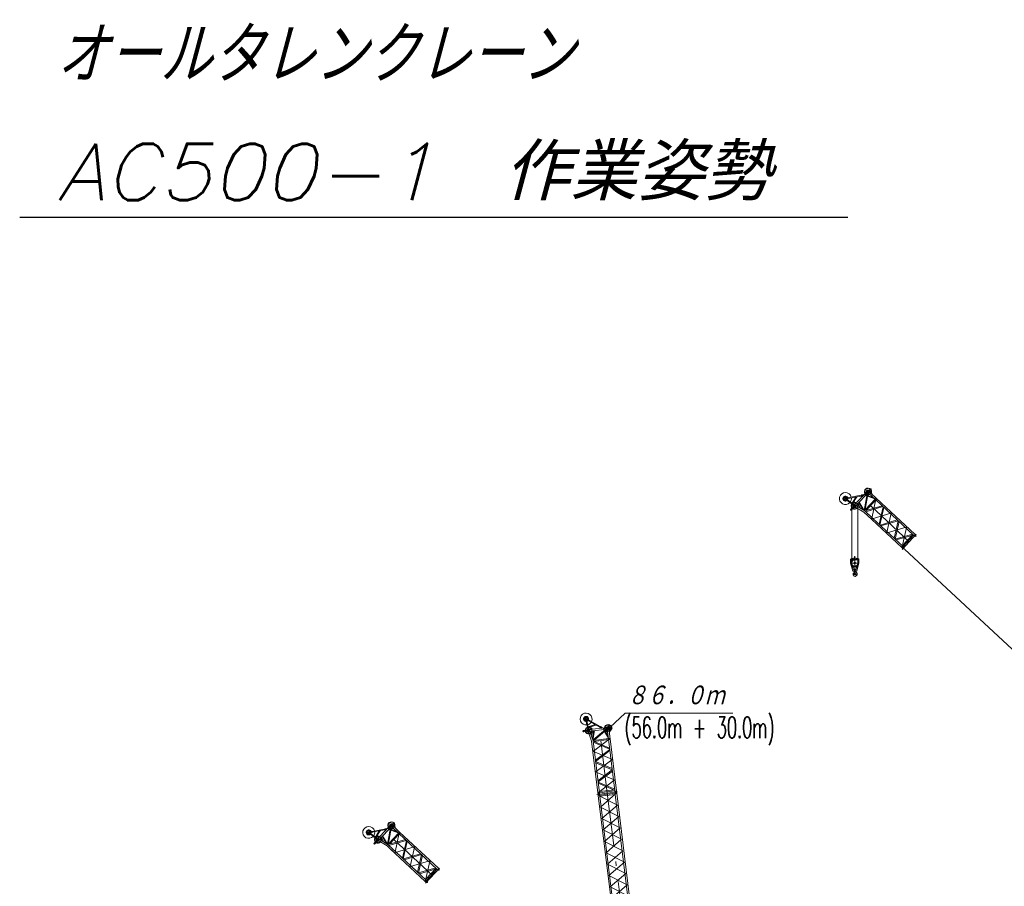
# Model space of a CAD drawing. Extents: x 34350 to 201729, y 12094 to 164960.
# Tile 31 of 70: x 34350 to 118039, y 91294 to 164960. Entities that reach past the tile are written whole.
import ezdxf
from ezdxf.enums import TextEntityAlignment as Align

# ---------------------------------------------------------------- set-up
doc = ezdxf.new("R2010")
doc.units = 0
doc.header["$LTSCALE"] = 150
doc.header["$MEASUREMENT"] = 0
doc.linetypes.add('CENTER', pattern=[50.5, 30, -9, 2.5, -9])
doc.linetypes.add('HIDDEN', pattern=[12.6, 8.4, -4.2])
doc.layers.add('11', color=251, linetype='Continuous')
doc.layers.add('2', color=134, linetype='Continuous')
doc.styles.get("Standard").update_dxf_attribs({"font": 'txt', "bigfont": 'bigfont'})

# ---------------------------------------------------------------- blocks, each defined once
blk = doc.blocks.new('*G45')
at = {"layer": '11', "color": 251, "linetype": 'CENTER', "lineweight": 9}
for p, q in [((82544, 105524), (82401, 105507)), ((82412, 105508), (82432, 105511)), ((82506, 105429), (82484, 105608)), ((82585, 105529), (82544, 105524)), ((82578, 105529), (82558, 105526)), ((82661, 104770), (82695, 104627)), ((82704, 104635), (82733, 104403)), ((84296, 99221), (83629, 104650)), ((83677, 104844), (83804, 104771)), ((83779, 104855), (83720, 104751)), ((83935, 104688), (84658, 104777)), ((82200, 104475), (82821, 104551)), ((82263, 104540), (82277, 104427)), ((83128, 102783), (84462, 103815)), ((83132, 102752), (83128, 102783)), ((84674, 102088), (83132, 102752)), ((83342, 101040), (84678, 102057)), ((84678, 102057), (84674, 102088)), ((83346, 101009), (83342, 101040)), ((84888, 100345), (83346, 101009)), ((83558, 99282), (84892, 100314)), ((84892, 100314), (84888, 100345)), ((85148, 99326), (83405, 99112)), ((83499, 99206), (83498, 99217)), ((83585, 99061), (83563, 99243)), ((83632, 99228), (83633, 99223)), ((84938, 99383), (84937, 99394)), ((85022, 99252), (85007, 99380)), ((85072, 99405), (85072, 99399))]:
    blk.add_line(p, q, dxfattribs=at)
at = {"layer": '11', "color": 251, "linetype": 'Continuous', "lineweight": 9}
for p, q in [((82544, 105450), (82704, 105359)), ((82709, 105437), (82579, 105511)), ((82468, 105439), (82468, 105434)), ((82468, 105434), (82565, 105024)), ((82697, 104771), (82538, 105446)), ((82641, 105395), (82564, 105337)), ((82566, 105018), (82629, 104755)), ((82584, 104585), (82626, 104682)), ((82623, 104667), (82622, 104667)), ((82704, 104764), (82626, 104746)), ((82626, 104746), (82629, 104755)), ((82629, 104733), (82626, 104746)), ((82626, 104682), (82632, 104683)), ((82629, 104755), (82697, 104771)), ((82632, 104682), (82629, 104733)), ((82635, 104668), (82632, 104682)), ((82640, 104656), (82640, 104656)), ((82678, 104849), (83257, 105043)), ((82692, 104791), (82678, 104849)), ((83328, 105003), (82692, 104791)), ((82697, 104771), (82704, 104764)), ((82775, 105318), (82704, 105359)), ((82704, 105359), (83666, 104810)), ((82704, 104764), (82707, 104751)), ((82707, 104751), (82727, 104705)), ((82780, 105396), (82709, 105437)), ((82727, 104705), (82730, 104691)), ((82729, 104695), (82735, 104695)), ((82735, 104695), (82735, 104691)), ((82752, 104674), (82950, 104639)), ((83824, 104741), (82759, 104610)), ((82951, 104634), (82759, 104610)), ((83700, 104871), (82780, 105396)), ((82805, 104482), (84306, 104666)), ((82950, 104639), (82951, 104634)), ((83063, 103726), (84178, 104651)), ((84294, 104640), (83089, 103640)), ((83666, 104810), (83700, 104871)), ((83671, 104802), (83666, 104810)), ((83710, 104871), (83671, 104802)), ((83682, 104795), (83671, 104802)), ((83721, 104762), (83682, 104795)), ((83687, 104827), (83687, 104827)), ((83689, 104827), (83689, 104827)), ((83692, 104827), (83692, 104827)), ((83700, 104871), (83710, 104871)), ((83712, 104770), (83709, 104767)), ((83709, 104767), (83713, 104728)), ((83710, 104871), (83722, 104865)), ((83713, 104728), (83824, 104741)), ((83733, 104755), (83721, 104762)), ((83722, 104865), (83769, 104848)), ((83769, 104848), (83782, 104841)), ((83923, 104767), (83798, 104827)), ((83824, 104741), (83815, 104811)), ((83815, 104811), (83821, 104811)), ((83821, 104811), (83830, 104742)), ((83827, 104718), (83824, 104741)), ((83833, 104719), (83827, 104718)), ((84290, 104798), (83830, 104742)), ((83830, 104742), (83925, 104753)), ((83830, 104742), (83833, 104719)), ((83925, 104753), (83923, 104767)), ((83974, 104626), (84029, 104527)), ((84039, 104634), (84077, 104566)), ((84097, 104780), (84297, 104863)), ((84098, 104775), (84097, 104780)), ((84290, 104798), (84098, 104775)), ((84178, 104651), (84291, 104664)), ((84297, 104612), (84273, 104622)), ((84291, 104664), (84294, 104640)), ((84397, 103802), (84291, 104664)), ((84313, 104484), (84297, 104612)), ((84435, 104587), (84421, 104696)), ((84421, 104696), (84444, 104512)), ((84440, 104830), (84441, 104830)), ((84484, 104732), (84448, 104489)), ((84462, 104801), (84462, 104801)), ((84709, 104735), (84465, 104366)), ((84482, 104501), (84659, 104768)), ((84659, 104768), (84709, 104735)), ((82269, 104534), (82259, 104532)), ((82272, 104433), (82281, 104434)), ((82578, 104561), (82308, 104528)), ((82317, 104449), (82588, 104482)), ((82719, 104307), (82611, 104446)), ((82958, 103624), (82670, 104468)), ((82724, 104308), (82719, 104307)), ((82796, 104511), (83086, 103660)), ((82818, 104484), (82810, 104470)), ((82810, 104470), (82818, 104484)), ((83048, 104512), (82818, 104484)), ((82818, 104484), (82964, 104502)), ((82864, 104328), (82859, 104326)), ((82965, 104495), (82864, 104328)), ((82934, 104104), (82940, 104106)), ((82940, 104106), (83049, 104506)), ((82964, 104502), (82965, 104495)), ((83135, 104523), (83025, 103839)), ((83049, 104506), (83048, 104512)), ((83198, 104530), (83068, 103730)), ((83162, 103701), (84391, 103851)), ((84070, 104454), (84386, 103889)), ((84118, 104493), (84367, 104048)), ((84174, 104540), (84177, 104536)), ((84177, 104536), (84308, 104484)), ((84308, 104484), (84313, 104484)), ((84391, 103851), (84402, 103763)), ((84397, 103802), (84529, 103819)), ((84529, 103819), (84397, 103802)), ((84937, 99407), (84397, 103802)), ((84447, 104483), (84529, 103819)), ((84482, 104501), (84451, 104453)), ((84465, 104366), (84462, 104362)), ((84529, 103819), (85069, 99424)), ((83070, 102708), (82958, 103624)), ((83016, 103152), (83061, 102783)), ((83089, 103647), (83202, 102724)), ((83202, 102724), (83089, 103647)), ((84503, 102939), (83100, 103556)), ((84402, 103763), (83189, 103614)), ((83189, 103614), (84490, 103042)), ((84490, 103042), (84503, 102939)), ((83497, 99231), (83070, 102708)), ((83202, 102724), (83629, 99247)), ((84504, 102933), (83290, 102009)), ((83298, 101903), (84516, 102831)), ((84516, 102831), (84504, 102933)), ((83290, 102009), (83298, 101903)), ((83316, 101799), (83303, 101907)), ((83303, 101901), (84704, 101298)), ((84717, 101196), (83316, 101799)), ((84704, 101298), (84717, 101196)), ((83504, 100266), (84718, 101190)), ((84730, 101088), (83517, 100164)), ((84718, 101190), (84730, 101088)), ((83517, 100158), (84923, 99539)), ((83530, 100055), (84820, 99488)), ((83631, 99241), (83497, 99224)), ((83497, 99231), (83497, 99224)), ((83497, 99224), (83509, 99124)), ((84925, 99501), (83618, 99340)), ((83629, 99247), (83631, 99241)), ((83631, 99239), (84936, 99400)), ((83631, 99241), (83643, 99141)), ((84936, 99401), (84948, 99301)), ((85070, 99417), (85082, 99318))]:
    blk.add_line(p, q, dxfattribs=at)
at = {"layer": '11', "color": 251, "linetype": 'HIDDEN', "lineweight": 9}
for p, q in [((83722, 104865), (83682, 104795)), ((84336, 104846), (84368, 104579)), ((82269, 104534), (82259, 104532)), ((82272, 104433), (82281, 104434))]:
    blk.add_line(p, q, dxfattribs=at)
at = {"layer": '11', "color": 251, "linetype": 'Continuous', "lineweight": 9}
blk.add_lwpolyline([(82635, 105480), (82635, 105479)], dxfattribs=at)
for centre, radius in [((82495, 105518), 84.1), ((82716, 104538), 84), ((82716, 104538), 80), ((82680, 104688), 30), ((82680, 104689), 22.5), ((82680, 104689), 22.5), ((83750, 104803), 17.1), ((84349, 104739), 84.3), ((84349, 104739), 76), ((82270, 104483), 45), ((82270, 104483), 26), ((83576, 99133), 25), ((85015, 99309), 25), ((85015, 99309), 25)]:
    blk.add_circle(centre, radius, dxfattribs=at)
at = {"layer": '11', "color": 251, "linetype": 'CENTER', "lineweight": 9}
blk.add_circle((82716, 104538), 264, dxfattribs=at)
at = {"layer": '11', "color": 251, "linetype": 'HIDDEN', "lineweight": 9}
for centre, radius in [((83750, 104803), 22.5), ((84349, 104739), 264), ((84462, 103815), 44.5)]:
    blk.add_circle(centre, radius, dxfattribs=at)
at = {"layer": '11', "color": 251, "linetype": 'Continuous', "lineweight": 9}
for centre, radius, start, end in [((82495, 105518), 508, -25.75951, -81.80823), ((82495, 105518), 218, 93.34949, -119.74615), ((82495, 105518), 167, 126.44423, -92.3653), ((82495, 105518), 158, 126.44276, -93.23193), ((82495, 105518), 167, -17.59756, 126.44452), ((82495, 105518), 158, -16.93365, 126.44437), ((82495, 105518), 218, -20.46249, 93.34952), ((82495, 105518), 218, -119.74564, -88.64334), ((82716, 104538), 301, 109.97055, -172.99966), ((82495, 105518), 508, -95.0368, -81.81), ((82495, 105518), 218, -70.12691, -38.95909), ((82682, 104680), 49, -166.73584, 13.26199), ((82495, 105518), 508, -73.90647, -33.66192), ((82755, 104693), 20, -173, -99.80737), ((82716, 104538), 302, 19.73973, 74.06713), ((83757, 104798), 49, -119.71097, 60.28796), ((84349, 104739), 302, 88.57307, 174.25757), ((84349, 104739), 301, -160.25964, -148.19077), ((84349, 104739), 135, -4.22948, 112.54471), ((84349, 104739), 302, 2.16906, 88.57169), ((82265, 104483), 50, 97, -83), ((82275, 104484), 50, 67.05791, 96.99924), ((82275, 104484), 50, -83, -53.11679), ((82305, 104553), 25, -112.89746, -83.00076), ((82320, 104424), 24.9, 97, 126.92148), ((82716, 104538), 301, -165.3808, -84.02635), ((82716, 104538), 140, 160.28342, -138.70477), ((82716, 104538), 302, -58.41542, -5.74303), ((84349, 104739), 301, -132.46246, -95.7161), ((83023, 103639), 66.3, 7, 18.87793), ((83023, 103639), 66.4, 7, 18.85548), ((83577, 99128), 67.5, -173, -83), ((83577, 99128), 67.5, -83, 7), ((85016, 99304), 67.5, -177.23654, -83), ((85016, 99304), 67.5, -83, 11.24826)]:
    blk.add_arc(centre, radius, start, end, dxfattribs=at)
at = {"layer": '11', "color": 251, "linetype": 'HIDDEN', "lineweight": 9}
for centre, radius, start, end in [((82305, 104553), 25, -112.89572, -83.00076), ((82320, 104424), 24.9, 97, 126.91798)]:
    blk.add_arc(centre, radius, start, end, dxfattribs=at)
blk = doc.blocks.new('*G48')
at = {"layer": '11', "color": 251, "linetype": 'CENTER', "lineweight": 9}
for p, q in [((85148, 99326), (83405, 99112)), ((83519, 99043), (83521, 99032)), ((83585, 99061), (83563, 99243)), ((85151, 98201), (83593, 98994)), ((83654, 99053), (83653, 99059)), ((83712, 98024), (85032, 99170)), ((84296, 99221), (85758, 87310)), ((85082, 99318), (84948, 99301)), ((85081, 99317), (84949, 99301)), ((85015, 99309), (85007, 99380)), ((85029, 99199), (85015, 99309)), ((85271, 97232), (83712, 98024)), ((83831, 97055), (85151, 98201)), ((83950, 96086), (85271, 97232)), ((85390, 96262), (83831, 97055)), ((84069, 95116), (85390, 96262)), ((85509, 95293), (83950, 96086)), ((85628, 94323), (84069, 95116)), ((84188, 94147), (85509, 95293)), ((85747, 93354), (84188, 94147)), ((84307, 93177), (85628, 94323)), ((85866, 92385), (84307, 93177)), ((84426, 92208), (85747, 93354)), ((85985, 91415), (84426, 92208)), ((84545, 91239), (85866, 92385)), ((86104, 90446), (84545, 91239)), ((84665, 90269), (85985, 91415)), ((84784, 89300), (86104, 90446)), ((86223, 89477), (84665, 90269)), ((86342, 88507), (84784, 89300)), ((84903, 88330), (86223, 89477)), ((86461, 87538), (84903, 88330)), ((85022, 87361), (86342, 88507)), ((85105, 87230), (84973, 87214)), ((86461, 87538), (85022, 87361)), ((85044, 87181), (85032, 87278)), ((86544, 87407), (86412, 87391)), ((86471, 87458), (86485, 87340)), ((86534, 87495), (86535, 87489))]:
    blk.add_line(p, q, dxfattribs=at)
at = {"layer": '11', "color": 251, "linetype": 'Continuous', "lineweight": 9}
for p, q in [((83509, 99124), (83509, 99129)), ((83522, 99022), (83509, 99124)), ((83509, 99124), (83510, 99119)), ((83654, 99041), (83521, 99025)), ((83524, 99014), (83521, 99025)), ((84959, 87324), (83524, 99014)), ((83643, 99146), (83643, 99141)), ((83643, 99141), (83644, 99136)), ((83643, 99141), (83654, 99052)), ((83653, 99052), (84960, 99213)), ((83656, 99031), (83653, 99052)), ((83665, 98951), (83653, 99052)), ((84973, 99112), (83665, 98951)), ((85081, 87420), (83665, 98957)), ((84948, 99301), (84948, 99306)), ((84961, 99198), (84948, 99301)), ((84948, 99301), (84949, 99296)), ((84959, 99213), (84958, 99219)), ((84960, 99213), (84973, 99112)), ((84963, 99191), (84960, 99213)), ((85095, 99218), (84961, 99201)), ((84973, 99112), (86389, 87580)), ((85082, 99323), (85082, 99318)), ((85082, 99318), (85095, 99218)), ((85082, 99318), (85083, 99313)), ((85095, 99218), (85086, 99217)), ((85093, 99230), (85092, 99236)), ((85095, 99207), (85095, 99218)), ((86530, 87517), (85095, 99207)), ((84959, 87324), (85091, 87340)), ((85092, 87330), (84959, 87314)), ((84959, 87314), (84959, 87324)), ((84959, 87317), (84972, 87214)), ((84961, 87301), (84962, 87296)), ((86389, 87580), (85081, 87420)), ((85081, 87420), (85094, 87319)), ((85091, 87340), (85094, 87319)), ((85094, 87319), (86401, 87479)), ((85106, 87230), (85095, 87319)), ((85095, 87318), (85096, 87312)), ((86401, 87479), (86389, 87580)), ((86530, 87517), (86398, 87501)), ((86398, 87501), (86401, 87479)), ((86533, 87507), (86400, 87490)), ((86400, 87479), (86411, 87391)), ((86533, 87507), (86524, 87506)), ((86533, 87507), (86530, 87517)), ((86545, 87407), (86533, 87507)), ((86544, 87412), (86545, 87407)), ((86545, 87402), (86545, 87407))]:
    blk.add_line(p, q, dxfattribs=at)
for centre in [(83576, 99133), (85015, 99309), (85039, 87222), (86478, 87399)]:
    blk.add_circle(centre, 25, dxfattribs=at)
for centre, start, end in [((83576, 99138), 97, -173), ((83576, 99138), 7, 97), ((85015, 99314), 97, -173), ((85015, 99314), 7, 97), ((85039, 87217), -177.22533, -83), ((85039, 87217), -83, 11.22456), ((86478, 87394), -177.22494, -83), ((86478, 87394), -83, 7)]:
    blk.add_arc(centre, 67.5, start, end, dxfattribs=at)
blk = doc.blocks.new('*G49')
at = {"layer": '11', "color": 251, "linetype": 'Continuous', "lineweight": 9}
for p, q in [((64920, 95282), (65951, 96387)), ((65853, 96478), (65537, 96139)), ((65603, 94869), (65863, 96293)), ((65959, 96359), (65678, 94820)), ((65717, 96340), (65817, 96533)), ((65721, 96337), (65717, 96340)), ((65853, 96478), (65721, 96337)), ((65863, 96293), (65940, 96377)), ((65936, 96205), (66070, 96249)), ((65940, 96377), (65959, 96359)), ((66576, 95784), (65940, 96377)), ((65948, 96599), (65949, 96600)), ((65979, 96340), (65954, 96332)), ((66073, 96253), (65979, 96340)), ((65984, 96592), (65983, 96591)), ((66100, 96409), (66020, 96484)), ((66020, 96484), (66156, 96358)), ((66045, 96552), (66173, 96343)), ((66070, 96249), (66073, 96253)), ((66156, 96692), (66216, 96699)), ((66192, 96374), (66156, 96692)), ((66177, 96338), (66666, 95882)), ((66192, 96374), (66199, 96317)), ((66216, 96699), (66266, 96260)), ((66266, 96260), (66266, 96255)), ((64046, 95798), (64050, 95794)), ((64050, 95794), (64387, 95543)), ((64232, 95951), (64085, 95924)), ((64651, 95434), (64095, 95848)), ((64097, 95855), (64278, 95888)), ((64207, 95875), (64185, 95781)), ((64312, 95966), (64232, 95951)), ((64278, 95888), (65368, 96086)), ((64359, 95903), (64278, 95888)), ((65355, 96155), (64312, 95966)), ((64391, 95539), (64609, 95377)), ((64586, 95482), (64905, 96002)), ((64635, 95445), (64586, 95482)), ((64609, 95377), (64651, 95434)), ((64660, 95432), (64613, 95368)), ((64985, 96017), (64635, 95445)), ((64651, 95434), (64660, 95432)), ((64660, 95432), (64671, 95425)), ((64671, 95425), (64716, 95402)), ((64755, 95394), (64930, 95496)), ((65533, 96135), (64802, 95350)), ((64934, 95492), (64802, 95350)), ((65086, 95461), (64928, 95291)), ((64930, 95496), (64934, 95492)), ((65091, 95457), (65086, 95461)), ((65264, 95080), (65091, 95457)), ((65146, 95525), (65501, 94930)), ((65189, 95571), (65604, 94875)), ((65355, 96155), (65363, 96161)), ((65368, 96086), (65355, 96155)), ((65363, 96161), (65376, 96164)), ((65363, 96161), (65377, 96083)), ((65377, 96083), (65368, 96086)), ((65373, 96112), (65373, 96112)), ((65375, 96114), (65375, 96114)), ((65376, 96164), (65423, 96182)), ((65376, 96116), (65376, 96116)), ((65390, 96085), (65377, 96083)), ((65441, 96085), (65390, 96085)), ((65423, 96182), (65437, 96184)), ((65429, 96085), (65428, 96081)), ((65428, 96081), (65457, 96054)), ((65454, 96088), (65441, 96085)), ((65457, 96054), (65533, 96135)), ((65593, 96218), (65458, 96184)), ((65482, 96183), (65486, 96187)), ((65533, 96135), (65482, 96183)), ((65486, 96187), (65537, 96139)), ((65550, 96119), (65533, 96135)), ((65537, 96139), (65603, 96209)), ((65537, 96139), (65554, 96124)), ((65554, 96124), (65550, 96119)), ((65603, 96209), (65593, 96218)), ((65695, 94913), (66539, 95818)), ((65723, 96143), (65828, 96103)), ((65767, 96191), (65839, 96164)), ((66604, 95757), (65771, 94864)), ((65907, 96073), (66511, 95844)), ((65918, 96134), (66395, 95953)), ((65931, 96206), (65936, 96205)), ((66539, 95818), (66604, 95757)), ((66576, 95784), (66666, 95882)), ((66666, 95882), (66576, 95784)), ((69814, 92764), (66576, 95784)), ((66666, 95882), (69905, 92862)), ((64476, 94977), (64469, 94969)), ((64694, 95197), (64509, 94997)), ((64542, 94901), (64549, 94909)), ((64567, 94943), (64753, 95142)), ((64613, 95368), (64609, 95377)), ((64623, 95360), (64613, 95368)), ((64658, 95323), (64623, 95360)), ((64654, 95319), (64658, 95324)), ((64684, 95219), (64654, 95319)), ((64669, 95315), (64658, 95323)), ((64661, 95307), (64660, 95306)), ((64681, 95309), (64681, 95309)), ((64716, 95402), (64728, 95394)), ((64725, 95396), (64729, 95400)), ((64729, 95400), (64732, 95397)), ((64966, 95092), (64794, 95129)), ((65588, 94722), (64825, 95184)), ((64894, 95298), (65663, 94833)), ((64928, 95291), (65029, 95399)), ((64928, 95291), (64931, 95275)), ((64931, 95275), (64928, 95291)), ((64969, 95097), (64966, 95092)), ((65029, 95399), (65033, 95395)), ((65033, 95395), (65064, 95202)), ((65064, 95202), (65060, 95197)), ((65261, 95075), (65264, 95080)), ((66263, 94093), (65588, 94722)), ((65674, 94824), (66354, 94190)), ((66354, 94190), (65674, 94824)), ((67211, 95191), (65740, 94762)), ((65771, 94864), (67136, 95262)), ((67216, 95187), (66880, 93699)), ((66954, 93623), (67292, 95117)), ((67136, 95262), (67211, 95191)), ((67292, 95117), (67216, 95187)), ((65936, 94398), (66207, 94145)), ((68825, 91704), (66263, 94093)), ((66354, 94190), (68916, 91801)), ((66960, 93625), (68421, 94064)), ((68496, 93993), (67035, 93554)), ((68165, 92501), (68501, 93989)), ((68576, 93919), (68240, 92431)), ((68421, 94064), (68496, 93993)), ((68501, 93989), (68576, 93919)), ((66880, 93699), (66954, 93623)), ((67035, 93554), (66956, 93629)), ((68245, 92427), (69719, 92857)), ((68320, 92356), (69673, 92751)), ((69745, 92828), (68847, 91865)), ((68922, 91796), (69819, 92758)), ((69818, 92759), (69891, 92691)), ((69910, 92858), (69984, 92789)), ((68825, 91704), (68829, 91699)), ((68921, 91797), (68829, 91699)), ((68829, 91699), (68903, 91630)), ((68916, 91801), (68921, 91797)), ((68921, 91797), (68995, 91729))]:
    blk.add_line(p, q, dxfattribs=at)
at = {"layer": '11', "color": 251, "linetype": 'CENTER', "lineweight": 9}
for p, q in [((65653, 96166), (66149, 96698)), ((64081, 95815), (63950, 95938)), ((64049, 95912), (63951, 95807)), ((63959, 95815), (63972, 95830)), ((64077, 95942), (64049, 95912)), ((64072, 95937), (64059, 95923)), ((64624, 95410), (64742, 95322)), ((65354, 96119), (65499, 96145)), ((65426, 96193), (65448, 96075)), ((69443, 92210), (65443, 95940)), ((66259, 94188), (66618, 95836)), ((64460, 94887), (64887, 95344)), ((64467, 94978), (64551, 94900)), ((64743, 95334), (64914, 95175)), ((67890, 94649), (66282, 94166)), ((67543, 92990), (67913, 94628)), ((67913, 94628), (67890, 94649)), ((66282, 94166), (66259, 94188)), ((67566, 92969), (67543, 92990)), ((69174, 93452), (67566, 92969)), ((68839, 91782), (69197, 93430)), ((69197, 93430), (69174, 93452)), ((70029, 92838), (68831, 91553)), ((69831, 92747), (69823, 92754)), ((69980, 92700), (69885, 92789)), ((69919, 92849), (69923, 92846)), ((68842, 91686), (68834, 91694)), ((69002, 91630), (68867, 91755)), ((68930, 91789), (68934, 91785))]:
    blk.add_line(p, q, dxfattribs=at)
at = {"layer": '11', "color": 251, "linetype": 'HIDDEN', "lineweight": 9}
for p, q in [((65858, 96544), (66055, 96360)), ((65376, 96164), (65390, 96085)), ((64476, 94977), (64469, 94969)), ((64542, 94901), (64549, 94909))]:
    blk.add_line(p, q, dxfattribs=at)
at = {"layer": '11', "color": 251, "linetype": 'Continuous', "lineweight": 9}
blk.add_lwpolyline([(64148, 95937), (64148, 95936)], dxfattribs=at)
at = {"layer": '11', "color": 251, "linetype": 'HIDDEN', "lineweight": 9}
for centre, radius in [((65937, 96471), 264), ((65437, 96134), 22.5), ((66617, 95836), 44.5)]:
    blk.add_circle(centre, radius, dxfattribs=at)
at = {"layer": '11', "color": 251, "linetype": 'Continuous', "lineweight": 9}
for centre, radius in [((65937, 96470), 84.3), ((65937, 96470), 76), ((64016, 95876), 84.1), ((65437, 96134), 17.1), ((64509, 94939), 45), ((64509, 94939), 26), ((64691, 95360), 30), ((64691, 95360), 22.5), ((64691, 95360), 22.5), ((64815, 95267), 84), ((64815, 95267), 80), ((69938, 92740), 25), ((69938, 92740), 25), ((68949, 91679), 25)]:
    blk.add_circle(centre, radius, dxfattribs=at)
at = {"layer": '11', "color": 251, "linetype": 'CENTER', "lineweight": 9}
blk.add_circle((64815, 95267), 264, dxfattribs=at)
at = {"layer": '11', "color": 251, "linetype": 'Continuous', "lineweight": 9}
for centre, radius, start, end in [((64016, 95876), 508, 14.24049, -41.80823), ((65937, 96470), 302, 128.57307, -145.74243), ((65937, 96470), 302, 42.16906, 128.57169), ((65937, 96470), 135, 35.77052, 152.54471), ((64016, 95876), 218, 133.34949, -79.74615), ((64016, 95876), 167, 166.44423, -52.3653), ((64016, 95876), 167, 22.40244, 166.44452), ((64016, 95876), 158, 166.44276, -53.23193), ((64016, 95876), 158, 23.06635, 166.44437), ((64016, 95876), 218, 19.53751, 133.34952), ((64016, 95876), 218, -79.74564, -48.64334), ((64016, 95876), 218, -30.12691, 1.04091), ((64016, 95876), 508, -55.0368, -41.81), ((64016, 95876), 508, -33.90647, 6.33808), ((64815, 95267), 301, 149.97055, -132.99966), ((64815, 95267), 302, 59.73973, 114.06713), ((64815, 95267), 302, -18.41542, 34.25697), ((65446, 96136), 49, -79.71097, 100.28796), ((65937, 96470), 301, -120.25964, -108.19077), ((65937, 96470), 301, -92.46246, -55.7161), ((64505, 94935), 50, 137, -43), ((64512, 94943), 50, 107.05791, 136.99924), ((64490, 95014), 25, -72.89746, -43.00076), ((64512, 94943), 50, -43, -13.11679), ((64585, 94926), 24.9, 137, 166.92148), ((64815, 95267), 301, -125.3808, -44.02635), ((64698, 95354), 49, -126.73584, 53.26199), ((64815, 95267), 140, -159.71658, -98.70477), ((64745, 95412), 20, -133, -59.80737), ((65628, 94776), 66.3, 47, 58.87793), ((65628, 94776), 66.4, 47, 58.85548), ((69941, 92736), 67.5, -137.23654, -43), ((69941, 92736), 67.5, -43, 51.24826), ((68952, 91676), 67.5, -133, -43), ((68952, 91676), 67.5, -43, 47)]:
    blk.add_arc(centre, radius, start, end, dxfattribs=at)
at = {"layer": '11', "color": 251, "linetype": 'HIDDEN', "lineweight": 9}
for centre, radius, start, end in [((64490, 95014), 25, -72.89572, -43.00076), ((64585, 94926), 24.9, 137, 166.91798)]:
    blk.add_arc(centre, radius, start, end, dxfattribs=at)
blk = doc.blocks.new('*G74')
at = {"layer": '11', "color": 251, "linetype": 'Continuous', "lineweight": 9}
for p, q in [((105435, 123659), (106466, 124764)), ((106369, 124855), (106053, 124516)), ((106474, 124736), (106194, 123197)), ((106233, 124717), (106333, 124910)), ((106237, 124714), (106233, 124717)), ((106369, 124855), (106237, 124714)), ((106379, 124670), (106456, 124754)), ((106456, 124754), (106474, 124736)), ((107091, 124161), (106456, 124754)), ((106464, 124976), (106464, 124976)), ((106495, 124717), (106469, 124709)), ((106589, 124630), (106495, 124717)), ((106499, 124969), (106499, 124968)), ((106616, 124786), (106536, 124861)), ((106536, 124861), (106671, 124735)), ((106561, 124929), (106689, 124720)), ((106672, 125069), (106731, 125076)), ((106708, 124751), (106672, 125069)), ((106692, 124715), (107182, 124258)), ((106708, 124751), (106714, 124694)), ((106731, 125076), (106781, 124637)), ((104561, 124175), (104565, 124171)), ((104565, 124171), (104903, 123920)), ((104747, 124328), (104600, 124301)), ((105166, 123811), (104611, 124225)), ((104613, 124232), (104794, 124265)), ((104723, 124252), (104701, 124158)), ((104828, 124343), (104747, 124328)), ((104794, 124265), (105884, 124463)), ((104875, 124280), (104794, 124265)), ((105871, 124532), (104828, 124343)), ((104907, 123916), (105124, 123754)), ((105102, 123859), (105421, 124379)), ((105500, 124394), (105150, 123822)), ((105271, 123771), (105445, 123873)), ((106049, 124512), (105317, 123727)), ((105449, 123869), (105317, 123727)), ((105445, 123873), (105449, 123869)), ((105662, 123902), (106017, 123307)), ((105705, 123948), (106120, 123252)), ((105871, 124532), (105878, 124538)), ((105884, 124463), (105871, 124532)), ((105878, 124538), (105891, 124541)), ((105878, 124538), (105893, 124460)), ((105893, 124460), (105884, 124463)), ((105889, 124489), (105889, 124489)), ((105890, 124491), (105890, 124491)), ((105891, 124541), (105939, 124559)), ((105892, 124493), (105892, 124493)), ((105906, 124462), (105893, 124460)), ((105956, 124462), (105906, 124462)), ((105939, 124559), (105953, 124561)), ((105944, 124462), (105944, 124458)), ((105944, 124458), (105973, 124431)), ((105970, 124465), (105956, 124462)), ((106109, 124595), (105973, 124561)), ((105973, 124431), (106049, 124512)), ((105998, 124560), (106002, 124564)), ((106049, 124512), (105998, 124560)), ((106002, 124564), (106053, 124516)), ((106066, 124496), (106049, 124512)), ((106053, 124516), (106118, 124586)), ((106053, 124516), (106070, 124501)), ((106070, 124501), (106066, 124496)), ((106118, 124586), (106109, 124595)), ((106119, 123246), (106379, 124670)), ((106211, 123290), (107055, 124195)), ((106238, 124520), (106344, 124480)), ((106283, 124568), (106355, 124541)), ((107120, 124134), (106287, 123241)), ((106422, 124450), (107027, 124221)), ((106433, 124511), (106911, 124330)), ((106446, 124583), (106451, 124582)), ((106451, 124582), (106585, 124626)), ((106585, 124626), (106589, 124630)), ((106781, 124637), (106782, 124632)), ((107055, 124195), (107120, 124134)), ((107091, 124161), (107182, 124258)), ((107182, 124258), (107091, 124161)), ((110330, 121141), (107091, 124161)), ((107182, 124258), (110421, 121238)), ((104991, 123354), (104985, 123346)), ((105210, 123574), (105024, 123374)), ((105058, 123278), (105065, 123286)), ((105083, 123320), (105269, 123519)), ((105150, 123822), (105102, 123859)), ((105124, 123754), (105166, 123811)), ((105128, 123745), (105124, 123754)), ((105176, 123809), (105128, 123745)), ((105139, 123737), (105128, 123745)), ((105173, 123700), (105139, 123737)), ((105166, 123811), (105176, 123809)), ((105169, 123696), (105173, 123701)), ((105199, 123596), (105169, 123696)), ((105185, 123692), (105173, 123700)), ((105176, 123809), (105187, 123802)), ((105177, 123684), (105176, 123683)), ((105187, 123802), (105232, 123779)), ((105197, 123686), (105197, 123686)), ((105232, 123779), (105243, 123771)), ((105240, 123773), (105244, 123777)), ((105244, 123777), (105247, 123774)), ((105482, 123469), (105310, 123506)), ((106104, 123099), (105341, 123561)), ((105409, 123675), (106178, 123210)), ((105602, 123838), (105444, 123668)), ((105444, 123668), (105544, 123776)), ((105444, 123668), (105446, 123652)), ((105446, 123652), (105444, 123668)), ((105485, 123474), (105482, 123469)), ((105544, 123776), (105549, 123772)), ((105549, 123772), (105579, 123579)), ((105579, 123579), (105576, 123574)), ((105606, 123834), (105602, 123838)), ((105780, 123457), (105606, 123834)), ((105777, 123452), (105780, 123457)), ((106779, 122470), (106104, 123099)), ((106189, 123201), (106869, 122567)), ((106869, 122567), (106189, 123201)), ((107727, 123568), (106256, 123139)), ((106287, 123241), (107651, 123639)), ((107732, 123564), (107396, 122076)), ((107470, 122000), (107807, 123494)), ((107651, 123639), (107727, 123568)), ((107807, 123494), (107732, 123564)), ((109341, 120081), (106779, 122470)), ((106869, 122567), (109432, 120178)), ((107476, 122002), (108936, 122441)), ((109012, 122370), (107551, 121931)), ((108680, 120878), (109016, 122366)), ((109091, 122296), (108756, 120808)), ((108936, 122441), (109012, 122370)), ((109016, 122366), (109091, 122296)), ((107396, 122076), (107470, 122000)), ((107551, 121931), (107471, 122006)), ((108760, 120804), (110235, 121234)), ((108836, 120733), (110189, 121128)), ((110261, 121205), (109363, 120242)), ((109438, 120173), (110335, 121135)), ((110334, 121136), (110407, 121068)), ((110426, 121235), (110499, 121166)), ((109341, 120081), (109345, 120076)), ((109437, 120174), (109345, 120076)), ((109345, 120076), (109418, 120007)), ((109432, 120178), (109437, 120174)), ((109437, 120174), (109510, 120106)), ((109483, 119992), (109530, 120042))]:
    blk.add_line(p, q, dxfattribs=at)
at = {"layer": '11', "color": 251, "linetype": 'CENTER', "lineweight": 9}
for p, q in [((106168, 124543), (106665, 125075)), ((104597, 124192), (104465, 124315)), ((104565, 124289), (104467, 124184)), ((104474, 124192), (104488, 124207)), ((104593, 124319), (104565, 124289)), ((104588, 124314), (104574, 124300)), ((105870, 124496), (106015, 124522)), ((105942, 124570), (105963, 124452)), ((109959, 120587), (105958, 124317)), ((106775, 122565), (107133, 124213)), ((104976, 123264), (105403, 123721)), ((104983, 123355), (105066, 123277)), ((105140, 123787), (105257, 123699)), ((105259, 123711), (105430, 123552)), ((108406, 123026), (106798, 122543)), ((108429, 123005), (108406, 123026)), ((106798, 122543), (106775, 122565)), ((108059, 121367), (108429, 123005)), ((108082, 121346), (108059, 121367)), ((109690, 121829), (108082, 121346)), ((109355, 120159), (109713, 121807)), ((109713, 121807), (109690, 121829)), ((110545, 121215), (109346, 119930)), ((110347, 121124), (110339, 121131)), ((110453, 121117), (110401, 121166)), ((110499, 121166), (110407, 121068)), ((110499, 121166), (110408, 121068)), ((110435, 121226), (110439, 121223)), ((110535, 121041), (110453, 121117)), ((109358, 120063), (109350, 120071)), ((109517, 120007), (109383, 120132)), ((109510, 120106), (109418, 120007)), ((109510, 120106), (109418, 120007)), ((109446, 120166), (109450, 120162))]:
    blk.add_line(p, q, dxfattribs=at)
at = {"layer": '11', "color": 251, "linetype": 'HIDDEN', "lineweight": 9}
for p, q in [((106374, 124921), (106571, 124737)), ((105891, 124541), (105906, 124462)), ((104991, 123354), (104985, 123346)), ((105058, 123278), (105065, 123286))]:
    blk.add_line(p, q, dxfattribs=at)
at = {"layer": '11', "color": 251, "linetype": 'Continuous', "lineweight": 9}
blk.add_lwpolyline([(104664, 124314), (104664, 124313)], dxfattribs=at)
at = {"layer": '11', "color": 251, "linetype": 'HIDDEN', "lineweight": 9}
for centre, radius in [((106453, 124848), 264), ((105953, 124511), 22.5), ((107133, 124213), 44.5)]:
    blk.add_circle(centre, radius, dxfattribs=at)
at = {"layer": '11', "color": 251, "linetype": 'Continuous', "lineweight": 9}
for centre, radius in [((106453, 124847), 84.3), ((106453, 124847), 76), ((104531, 124253), 84.1), ((105953, 124511), 17.1), ((105025, 123316), 45), ((105025, 123316), 26), ((105207, 123737), 30), ((105207, 123737), 22.5), ((105207, 123737), 22.5), ((105331, 123644), 84), ((105331, 123644), 80), ((110453, 121117), 25.5), ((109464, 120056), 25.5)]:
    blk.add_circle(centre, radius, dxfattribs=at)
at = {"layer": '11', "color": 251, "linetype": 'CENTER', "lineweight": 9}
blk.add_circle((105331, 123644), 264, dxfattribs=at)
at = {"layer": '11', "color": 251, "linetype": 'Continuous', "lineweight": 9}
for centre, radius, start, end in [((104531, 124253), 508, 14.24049, -41.80823), ((106453, 124847), 302, 128.57307, -145.74243), ((106453, 124847), 302, 42.16906, 128.57169), ((106453, 124847), 135, 35.77052, 152.54471), ((104531, 124253), 218, 133.34949, -79.74615), ((104531, 124253), 167, 166.44423, -52.3653), ((104531, 124253), 167, 22.40244, 166.44452), ((104531, 124253), 158, 166.44276, -53.23193), ((104531, 124253), 158, 23.06635, 166.44437), ((104531, 124253), 218, 19.53751, 133.34952), ((104531, 124253), 218, -79.74564, -48.64334), ((104531, 124253), 218, -30.12691, 1.04091), ((104531, 124253), 508, -55.0368, -41.81), ((104531, 124253), 508, -33.90647, 6.33808), ((105331, 123644), 302, 59.73973, 114.06713), ((105961, 124513), 49, -79.71097, 100.28796), ((106453, 124847), 301, -120.25964, -108.19077), ((106453, 124847), 301, -92.46246, -55.7161), ((105021, 123312), 50, 137, -43), ((105028, 123320), 50, 107.05791, 136.99924), ((105006, 123391), 25, -72.89746, -43.00076), ((105331, 123644), 301, 149.97055, -132.99966), ((105028, 123320), 50, -43, -13.11679), ((105101, 123303), 24.9, 137, 166.92148), ((105331, 123644), 301, -125.3808, -44.02635), ((105214, 123731), 49, -126.73584, 53.26199), ((105331, 123644), 140, -159.71658, -98.70477), ((105261, 123789), 20, -133, -59.80737), ((105331, 123644), 302, -18.41542, 34.25697), ((106144, 123153), 66.3, 47, 58.87793), ((106144, 123153), 66.4, 47, 58.85548), ((110457, 121113), 67.5, -133, -43), ((110457, 121113), 67.5, -43, 47), ((109468, 120053), 67.5, -133, -43), ((109468, 120053), 67.5, -43, 47)]:
    blk.add_arc(centre, radius, start, end, dxfattribs=at)
at = {"layer": '11', "color": 251, "linetype": 'HIDDEN', "lineweight": 9}
for centre, radius, start, end in [((105006, 123391), 25, -72.89572, -43.00076), ((105101, 123303), 24.9, 137, 166.91798)]:
    blk.add_arc(centre, radius, start, end, dxfattribs=at)
blk = doc.blocks.new('*G75')
at = {"layer": '11', "color": 251, "linetype": 'Continuous', "lineweight": 9}
for p, q in [((104976, 119084), (104976, 118758)), ((105324, 119204), (105002, 119118)), ((105041, 118586), (105041, 118995)), ((105055, 119015), (105153, 119044)), ((105159, 119045), (105331, 119045)), ((105316, 119204), (105316, 119335)), ((105316, 119335), (105346, 119335)), ((105503, 119045), (105331, 119045)), ((105660, 119118), (105337, 119204)), ((105346, 119335), (105346, 119204)), ((105607, 119015), (105509, 119044)), ((105621, 118586), (105621, 118995)), ((105686, 118758), (105686, 119084)), ((104977, 118753), (105167, 118095)), ((105066, 118496), (105042, 118581)), ((105109, 118365), (105086, 118447)), ((105093, 118483), (105091, 118482)), ((105119, 118457), (105143, 118375)), ((105149, 118210), (105121, 118305)), ((105144, 118425), (105134, 118461)), ((105141, 118330), (105171, 118330)), ((105171, 118410), (105163, 118410)), ((105243, 118195), (105168, 118195)), ((105186, 118080), (105331, 118080)), ((105274, 118054), (105257, 117862)), ((105283, 118058), (105278, 118058)), ((105294, 118059), (105283, 118058)), ((105373, 118080), (105288, 118080)), ((105288, 118080), (105288, 118059)), ((105291, 117996), (105301, 118007)), ((105297, 118029), (105294, 118059)), ((105331, 118080), (105476, 118080)), ((105373, 118078), (105373, 118080)), ((105470, 117963), (105398, 118025)), ((105419, 118195), (105493, 118195)), ((105491, 118410), (105498, 118410)), ((105521, 118330), (105491, 118330)), ((105495, 118095), (105685, 118753)), ((105513, 118210), (105540, 118305)), ((105518, 118425), (105528, 118461)), ((105542, 118457), (105519, 118375)), ((105552, 118365), (105576, 118447)), ((105568, 118483), (105571, 118482)), ((105595, 118496), (105620, 118581)), ((105257, 117862), (105260, 117862)), ((105260, 117862), (105264, 117912)), ((105264, 117912), (105279, 117973)), ((105300, 117986), (105290, 117995)), ((105321, 117950), (105382, 117860))]:
    blk.add_line(p, q, dxfattribs=at)
at = {"layer": '11', "color": 251, "linetype": 'HIDDEN', "lineweight": 9}
for p, q in [((105101, 119095), (105561, 119095)), ((105316, 119299), (105346, 119299)), ((105316, 119252), (105346, 119252)), ((105030, 118755), (105031, 118755)), ((105188, 118380), (105227, 118448)), ((105264, 117912), (105277, 118053)), ((105279, 118055), (105288, 118056)), ((105285, 118032), (105280, 118022)), ((105282, 118003), (105290, 117995)), ((105473, 118380), (105435, 118448)), ((105632, 118755), (105631, 118755))]:
    blk.add_line(p, q, dxfattribs=at)
at = {"layer": '11', "color": 251, "linetype": 'CENTER', "lineweight": 9}
for p, q in [((105301, 119275), (105362, 119275)), ((105331, 119353), (105331, 118053)), ((104946, 118775), (105716, 118775)), ((105273, 118195), (105389, 118195)), ((105331, 118300), (105331, 117734)), ((105170, 117825), (105557, 117825))]:
    blk.add_line(p, q, dxfattribs=at)
at = {"layer": '11', "color": 251, "linetype": 'HIDDEN', "lineweight": 9}
for points in [[(105211, 118497), (105181, 118512), (105153, 118530), (105127, 118551), (105104, 118575), (105084, 118601), (105066, 118629), (105052, 118659), (105041, 118690), (105034, 118722), (105030, 118755)], [(105451, 118497), (105481, 118512), (105508, 118530), (105534, 118551), (105557, 118575), (105578, 118601), (105595, 118629), (105610, 118659), (105620, 118690), (105628, 118722), (105632, 118755)]]:
    blk.add_lwpolyline(points, dxfattribs=at)
at = {"layer": '11', "color": 251, "linetype": 'Continuous', "lineweight": 9}
for centre, radius in [((105011, 119025), 20), ((105101, 119075), 20), ((105331, 118775), 70), ((105331, 119165), 20), ((105561, 119075), 20), ((105651, 119025), 20), ((105011, 118755), 20), ((105171, 118370), 20), ((105331, 118195), 45), ((105294, 118014), 5.1), ((105491, 118370), 20), ((105651, 118755), 20)]:
    blk.add_circle(centre, radius, dxfattribs=at)
at = {"layer": '11', "color": 251, "linetype": 'HIDDEN', "lineweight": 9}
for radius in [298, 264]:
    blk.add_circle((105331, 118775), radius, dxfattribs=at)
at = {"layer": '11', "color": 251, "linetype": 'CENTER', "lineweight": 9}
blk.add_circle((105331, 117825), 62.5, dxfattribs=at)
at = {"layer": '11', "color": 251, "linetype": 'Continuous', "lineweight": 9}
for centre, radius, start, end in [((105011, 119084), 35, 105.00127, 179.99811), ((105061, 118995), 20, 106.92384, -179.99835), ((105159, 119025), 20, 90, 106.95574), ((105331, 119180), 25, 90, 104.97836), ((105331, 119180), 25, 74.99853, 90.00191), ((105503, 119025), 20, 73.04714, 90.00186), ((105601, 118995), 20, 0, 73.07365), ((105651, 119084), 35, 0, 75.00655), ((104996, 118758), 20, 180, -163.89738), ((105061, 118586), 20, 180, -163.85518), ((105085, 118501), 20, -163.85748, -73.85687), ((105102, 118452), 17.5, 16.13604, -163.85628), ((105102, 118452), 32.5, 16.14208, 106.14001), ((105126, 118370), 17.5, -163.85655, 16.13962), ((105141, 118310), 20, 90, -163.86374), ((105163, 118430), 20, -163.85893, -90.00397), ((105168, 118215), 20, -163.85655, -90.00659), ((105186, 118100), 20, -163.89063, -90.00046), ((105171, 118370), 40, 0, 89.99825), ((105171, 118370), 40, -90, 0), ((105243, 118215), 20, -90, -12.84393), ((105331, 118195), 70, 90, 167.15834), ((105279, 118053), 5, 94.69756, 175.01051), ((105307, 118030), 10, -175.35707, -129.30209), ((105294, 118014), 10.2, -42.24826, 50.67297), ((105331, 118195), 70, 12.84071, 89.99982), ((105443, 118078), 70, 180, -130.69162), ((105419, 118215), 20, -167.16022, -90.0014), ((105491, 118370), 40, 90, 179.99826), ((105491, 118370), 40, 180, -90), ((105476, 118100), 20, -90, -16.12271), ((105493, 118215), 20, -90, -16.14349), ((105498, 118430), 20, -90, -16.13824), ((105536, 118370), 17.5, 163.8604, -16.14343), ((105521, 118310), 20, -16.14203, 89.99872), ((105559, 118452), 32.5, 73.86108, 163.86404), ((105559, 118452), 17.5, -16.14374, 163.86395), ((105576, 118501), 20, -106.14516, -16.13785), ((105601, 118586), 20, -16.1423, -0.0004), ((105666, 118758), 20, -16.12198, -0.0004), ((105351, 117803), 160, 171.01796, -90.00012), ((104932, 117869), 265, -8.98227, 2.82718), ((105218, 117883), 22, 31.40878, -177.17175), ((105010, 117757), 265, 11.87198, 31.21676), ((105331, 117825), 62.5, -168.12596, -89.46143), ((105328, 117963), 50, 137.73402, 168.19742), ((105473, 118054), 185, -163.42961, -145.50319), ((105284, 117970), 22, 23.96794, 45.00061), ((105331, 117825), 62.5, -89.46198, 11.86798), ((105351, 117825), 182, -90, 49.19138), ((105331, 117825), 62.5, 11.87167, 34.53722)]:
    blk.add_arc(centre, radius, start, end, dxfattribs=at)
at = {"layer": '11', "color": 251, "linetype": 'HIDDEN', "lineweight": 9}
for centre, radius, start, end in [((105197, 118465), 35, -29.99994, 66.51483), ((105279, 118053), 2, 94.74983, 174.99402), ((105294, 118014), 16, 149.84554, -135.00076), ((105267, 118043), 22, -31.02533, 3.07809), ((105473, 118054), 185, 178.55835, -163.42906), ((105465, 118465), 35, 113.48316, -150.00278)]:
    blk.add_arc(centre, radius, start, end, dxfattribs=at)

msp = doc.modelspace()

# ---------------------------------------------------------------- linework, layer by layer
at = {"layer": '11', "color": 251, "linetype": 'Continuous', "lineweight": 30}
msp.add_line((34350, 148170), (104750, 148170), dxfattribs=at)
at = {"layer": '11', "color": 251, "linetype": 'Continuous', "lineweight": 9}
for p, q in [((105067, 118775), (105067, 123286)), ((105595, 118775), (105595, 123407)), ((85070, 99417), (85069, 99424)), ((69910, 92858), (69905, 92862))]:
    msp.add_line(p, q, dxfattribs=at)
msp.add_lwpolyline([(84510, 104790), (85810, 106020), (94960, 106020)], dxfattribs=at)
for radius in [180, 90]:
    msp.add_circle((84510, 104790), radius, dxfattribs=at)
at = {"layer": '2', "color": 134, "linetype": 'Continuous', "lineweight": 9}
msp.add_line((127017, 103688), (109567, 119961), dxfattribs=at)

# ---------------------------------------------------------------- block references
at = {"color": 7, "linetype": 'Continuous', "lineweight": 9}
for name in ['*G74', '*G75', '*G45', '*G48', '*G49']:
    msp.add_blockref(name, (0, 0), dxfattribs=at)

# ---------------------------------------------------------------- texts
at = {"layer": '11', "color": 251, "linetype": 'Continuous', "lineweight": 30, "oblique": 15, "width": 0.833333}
msp.add_text('オールタレンクレーン', height=4800, dxfattribs=at).set_placement((37360, 158130), align=Align.BOTTOM_LEFT)
at = {"layer": '11', "color": 251, "linetype": 'Continuous', "lineweight": 9, "oblique": 15}
for s, height, width, p in [('AC500-1\u3000作業姿勢', 4800, 1.076923, (37550, 148170)), ('８６．０ｍ', 1800, 0.833333, (85960, 106060))]:
    msp.add_text(s, height=height, dxfattribs=dict(at, width=width)).set_placement(p, align=Align.BOTTOM_LEFT)
at = {"layer": '11', "color": 251, "linetype": 'Continuous', "lineweight": 9, "width": 0.559701}
msp.add_text('(56.0m + 30.0m)', height=1800, dxfattribs=at).set_placement((85755, 103361), align=Align.BOTTOM_LEFT)

doc.saveas('drawing.dxf')
